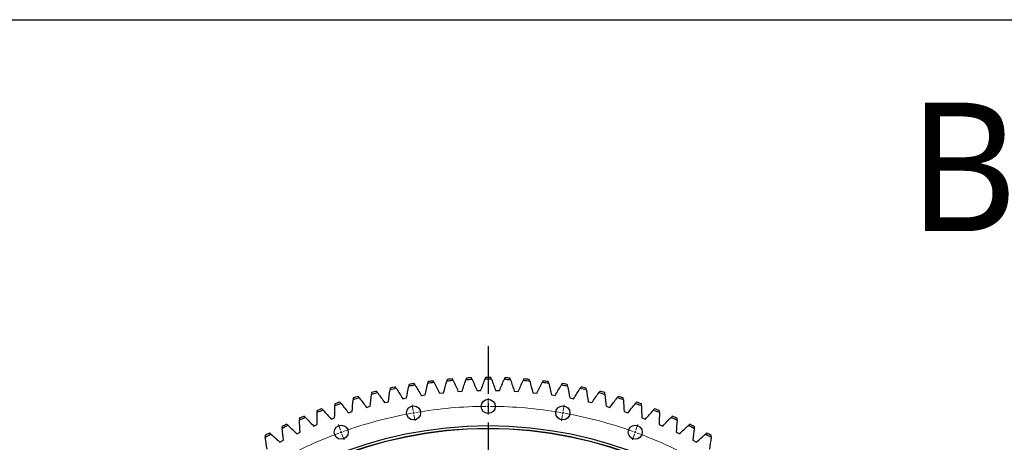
# Model space of a CAD drawing. Header units: millimetres. Extents: x 87 to 10836, y 6003 to 14592.
# Tile 9 of 16: x 1902 to 4199, y 13607 to 14592. Entities that reach past the tile are written whole.
import ezdxf

# ---------------------------------------------------------------- set-up
doc = ezdxf.new("R2010")
doc.units = ezdxf.units.MM
doc.header["$LTSCALE"] = 50
doc.linetypes.add('CENTER', pattern=[10.16, 6.35, -1.27, 1.27, -1.27])

msp = doc.modelspace()

# ---------------------------------------------------------------- linework, layer by layer
at = {"linetype": 'CENTER', "ltscale": 0.35}
msp.add_line((2994.9, 13831.1), (2994.9, 11545.3), dxfattribs=at)
at = {"color": 7, "linetype": 'Continuous', "lineweight": 25}
for p, q in [((2838.6, 13716), (2847.6, 13717.3)), ((2881.7, 13721.7), (2890.8, 13722.6)), ((2925.1, 13725.5), (2934.2, 13726.1)), ((2968.6, 13727.5), (2977.7, 13727.7)), ((3012.1, 13727.7), (3021.3, 13727.5)), ((3055.7, 13726.1), (3064.8, 13725.5)), ((3099.1, 13722.6), (3108.1, 13721.7)), ((3142.3, 13717.3), (3151.3, 13716)), ((2711, 13688.3), (2719.8, 13690.8)), ((2753.1, 13699.3), (2762, 13701.4)), ((2795.7, 13708.6), (2804.6, 13710.3)), ((3185.3, 13710.3), (3194.2, 13708.6)), ((3227.9, 13701.4), (3236.8, 13699.3)), ((3270.1, 13690.8), (3278.9, 13688.3)), ((2669.3, 13675.5), (2678, 13678.4)), ((3311.9, 13678.4), (3320.5, 13675.5)), ((2587.9, 13644.8), (2596.3, 13648.4)), ((2628.3, 13661), (2636.8, 13664.2)), ((3353, 13664.2), (3361.6, 13661)), ((3393.6, 13648.4), (3402, 13644.8)), ((2548.2, 13626.9), (2556.4, 13630.8)), ((3433.5, 13630.8), (3441.7, 13626.9)), ((2509.2, 13607.4), (2517.3, 13611.6)), ((3472.5, 13611.6), (3480.6, 13607.4))]:
    msp.add_line(p, q, dxfattribs=at)
at = {"color": 0, "linetype": 'Continuous', "lineweight": 18}
for p, q in [((2820, 13680.4), (2817.6, 13694.2)), ((2994.9, 13695.7), (2994.9, 13709.7)), ((2994.9, 13690.7), (2994.9, 13693.2)), ((2994.9, 13690.7), (2994.9, 13688.2)), ((3169.9, 13680.4), (3172.3, 13694.2)), ((2820.9, 13675.5), (2820.4, 13678)), ((2820.9, 13675.5), (2821.3, 13673)), ((2821.7, 13670.6), (2824.2, 13656.8)), ((2994.9, 13685.7), (2994.9, 13671.7)), ((3168.2, 13670.6), (3165.7, 13656.8)), ((3169, 13675.5), (3168.6, 13673)), ((3169, 13675.5), (3169.5, 13678)), ((2650.4, 13635), (2645.6, 13648.1)), ((3339.5, 13635), (3344.3, 13648.1)), ((2652.1, 13630.3), (2651.2, 13632.6)), ((2652.1, 13630.3), (2652.9, 13627.9)), ((2653.8, 13625.6), (2658.6, 13612.4)), ((3336.1, 13625.6), (3331.3, 13612.4)), ((3337.8, 13630.3), (3337, 13627.9)), ((3337.8, 13630.3), (3338.7, 13632.6))]:
    msp.add_line(p, q, dxfattribs=at)
msp.add_lwpolyline([(87.4, 14592.4), (10835.9, 14592.4), (10835.9, 6002.9), (87.4, 6002.9)], close=True)
at = {"color": 7, "linetype": 'Continuous', "lineweight": 25}
for centre, radius in [((2820.9, 13675.5), 16.5), ((2994.9, 13690.7), 16.5), ((3169, 13675.5), 16.5), ((2994.9, 12688.2), 957.5), ((2652.1, 13630.3), 16.5), ((3337.8, 13630.3), 16.5), ((2994.9, 12688.2), 951.5), ((2994.9, 12688.2), 951)]:
    msp.add_circle(centre, radius, dxfattribs=at)
for radius, start, end in [(1069.6, 92.0737, 92.7263), (1069.6, 89.6737, 90.3263), (1069.6, 87.2737, 87.9263), (1069.6, 101.6737, 102.3263), (1065.6, 99.1906, 100.0094), (1069.6, 99.2737, 99.9263), (1065.6, 96.7906, 97.6094), (1069.6, 96.8737, 97.5263), (1065.6, 94.3906, 95.2094), (1069.6, 94.4737, 95.1263), (1065.6, 91.9906, 92.8094), (1065.6, 89.5906, 90.4094), (1065.6, 87.1906, 88.0094), (1065.6, 84.7906, 85.6094), (1069.6, 84.8737, 85.5263), (1065.6, 82.3906, 83.2094), (1069.6, 82.4737, 83.1263), (1065.6, 79.9906, 80.8094), (1069.6, 80.0737, 80.7263), (1069.6, 77.6737, 78.3263), (1069.6, 106.4737, 107.1263), (1065.6, 103.9906, 104.8094), (1069.6, 104.0737, 104.7263), (1065.6, 101.5906, 102.4094), (1065.6, 77.5906, 78.4094), (1065.6, 75.1906, 76.0094), (1069.6, 75.2737, 75.9263), (1069.6, 72.8737, 73.5263), (1065.6, 108.7906, 109.6094), (1069.6, 108.8737, 109.5263), (1065.6, 106.3906, 107.2094), (1065.6, 72.7906, 73.6094), (1065.6, 70.3906, 71.2094), (1069.6, 70.4737, 71.1263), (1069.6, 113.6737, 114.3263), (1069.6, 111.2737, 111.9263), (1065.6, 111.1906, 112.0094), (1065.6, 67.9906, 68.8094), (1069.6, 68.0737, 68.7263), (1069.6, 65.6737, 66.3263), (1069.6, 116.0737, 116.7263), (1065.6, 115.9906, 116.8094), (1065.6, 113.5906, 114.4094), (1065.6, 65.5906, 66.4094), (1065.6, 63.1906, 64.0094), (1069.6, 63.2737, 63.9263), (1069.6, 118.4737, 119.1263), (1065.6, 118.3906, 119.2094), (1065.6, 60.7906, 61.6094), (1069.6, 60.8737, 61.5263)]:
    msp.add_arc((2994.9, 12688.2), radius, start, end, dxfattribs=at)
at = {"color": 0, "linetype": 'Continuous', "lineweight": 18}
for start, end in [(90.2858, 99.7142), (90, 90.1429), (89.8571, 90), (80.2858, 89.7142), (100.2858, 109.7142), (100, 100.1429), (99.8571, 100), (80, 80.1429), (79.8571, 80), (70.2858, 79.7142), (110.2858, 119.7142), (110, 110.1429), (109.8571, 110), (70, 70.1429), (69.8571, 70), (60.2858, 69.7142)]:
    msp.add_arc((2994.9, 12688.2), 1002.5, start, end, dxfattribs=at)
at = {"color": 7, "linetype": 'Continuous', "lineweight": 25}
for points in [[(2957.9, 13753.2), (2957.4, 13754.5), (2956.8, 13755.8), (2956.2, 13757.1)], [(2988.8, 13757.8), (2988.3, 13756.5), (2987.8, 13755.1), (2987.3, 13753.8)], [(3002.6, 13753.8), (3002, 13755.1), (3001.5, 13756.5), (3001, 13757.8)], [(3033.6, 13757.1), (3033.1, 13755.8), (3032.5, 13754.5), (3032, 13753.2)], [(2780.8, 13732.1), (2780.1, 13733.3), (2779.3, 13734.5), (2778.5, 13735.7)], [(2804.6, 13710.3), (2806.2, 13719.4), (2807.9, 13728.5), (2809.7, 13737.6)], [(2810.6, 13741.8), (2810.3, 13740.4), (2810, 13739), (2809.7, 13737.6)], [(2824.7, 13740.1), (2824, 13741.4), (2823.3, 13742.6), (2822.6, 13743.8)], [(2824.7, 13740.1), (2829.4, 13732.1), (2834, 13724.1), (2838.6, 13716)], [(2847.6, 13717.3), (2849.6, 13726.4), (2851.7, 13735.4), (2853.8, 13744.4)], [(2854.8, 13748.6), (2854.5, 13747.2), (2854.2, 13745.8), (2853.8, 13744.4)], [(2868.9, 13746.3), (2868.3, 13747.6), (2867.6, 13748.9), (2866.9, 13750.1)], [(2868.9, 13746.3), (2873.3, 13738.2), (2877.5, 13729.9), (2881.7, 13721.7)], [(2890.8, 13722.6), (2893.2, 13731.6), (2895.6, 13740.5), (2898.2, 13749.4)], [(2899.4, 13753.5), (2899, 13752.2), (2898.6, 13750.8), (2898.2, 13749.4)], [(2913.4, 13750.7), (2912.7, 13752), (2912.1, 13753.3), (2911.5, 13754.6)], [(2913.4, 13750.7), (2917.4, 13742.3), (2921.3, 13733.9), (2925.1, 13725.5)], [(2934.2, 13726.1), (2937, 13734.9), (2939.8, 13743.7), (2942.7, 13752.5)], [(2944.1, 13756.6), (2943.6, 13755.3), (2943.2, 13753.9), (2942.7, 13752.5)], [(2957.9, 13753.2), (2961.6, 13744.7), (2965.1, 13736.1), (2968.6, 13727.5)], [(2977.7, 13727.7), (2980.9, 13736.4), (2984, 13745.1), (2987.3, 13753.8)], [(3002.6, 13753.8), (3005.8, 13745.1), (3009, 13736.4), (3012.1, 13727.7)], [(3021.3, 13727.5), (3024.8, 13736.1), (3028.3, 13744.7), (3032, 13753.2)], [(3047.2, 13752.5), (3046.7, 13753.9), (3046.3, 13755.3), (3045.8, 13756.6)], [(3047.2, 13752.5), (3050.1, 13743.7), (3052.9, 13734.9), (3055.7, 13726.1)], [(3064.8, 13725.5), (3068.6, 13733.9), (3072.5, 13742.3), (3076.5, 13750.7)], [(3078.4, 13754.6), (3077.7, 13753.3), (3077.1, 13752), (3076.5, 13750.7)], [(3091.7, 13749.4), (3091.3, 13750.8), (3090.9, 13752.2), (3090.5, 13753.5)], [(3091.7, 13749.4), (3094.2, 13740.5), (3096.7, 13731.6), (3099.1, 13722.6)], [(3108.1, 13721.7), (3112.3, 13729.9), (3116.6, 13738.2), (3120.9, 13746.3)], [(3122.9, 13750.1), (3122.3, 13748.9), (3121.6, 13747.6), (3120.9, 13746.3)], [(3136, 13744.4), (3135.7, 13745.8), (3135.4, 13747.2), (3135, 13748.6)], [(3136, 13744.4), (3138.2, 13735.4), (3140.3, 13726.4), (3142.3, 13717.3)], [(3151.3, 13716), (3155.9, 13724.1), (3160.5, 13732.1), (3165.1, 13740.1)], [(3167.3, 13743.8), (3166.6, 13742.6), (3165.9, 13741.4), (3165.1, 13740.1)], [(3180.2, 13737.6), (3179.9, 13739), (3179.6, 13740.4), (3179.3, 13741.8)], [(3180.2, 13737.6), (3181.9, 13728.5), (3183.6, 13719.4), (3185.3, 13710.3)], [(3211.4, 13735.7), (3210.6, 13734.5), (3209.8, 13733.3), (3209, 13732.1)], [(2694.2, 13710.5), (2693.4, 13711.6), (2692.5, 13712.8), (2691.6, 13713.9)], [(2719.8, 13690.8), (2720.6, 13700), (2721.5, 13709.2), (2722.6, 13718.4)], [(2723, 13722.7), (2722.9, 13721.3), (2722.7, 13719.8), (2722.6, 13718.4)], [(2737.3, 13722.2), (2736.5, 13723.4), (2735.7, 13724.5), (2734.8, 13725.7)], [(2737.3, 13722.2), (2742.6, 13714.6), (2747.9, 13707), (2753.1, 13699.3)], [(2762, 13701.4), (2763.2, 13710.6), (2764.5, 13719.8), (2765.9, 13728.9)], [(2766.6, 13733.2), (2766.4, 13731.7), (2766.2, 13730.3), (2765.9, 13728.9)], [(2780.8, 13732.1), (2785.8, 13724.3), (2790.8, 13716.4), (2795.7, 13708.6)], [(3194.2, 13708.6), (3199.1, 13716.4), (3204, 13724.3), (3209, 13732.1)], [(3223.9, 13728.9), (3223.7, 13730.3), (3223.5, 13731.7), (3223.3, 13733.2)], [(3223.9, 13728.9), (3225.3, 13719.8), (3226.7, 13710.6), (3227.9, 13701.4)], [(3236.8, 13699.3), (3242, 13707), (3247.2, 13714.6), (3252.6, 13722.2)], [(3255, 13725.7), (3254.2, 13724.5), (3253.4, 13723.4), (3252.6, 13722.2)], [(3267.3, 13718.4), (3267.2, 13719.8), (3267, 13721.3), (3266.8, 13722.7)], [(3267.3, 13718.4), (3268.3, 13709.2), (3269.3, 13700), (3270.1, 13690.8)], [(3298.3, 13713.9), (3297.4, 13712.8), (3296.5, 13711.6), (3295.6, 13710.5)], [(2636.8, 13664.2), (2636.9, 13673.5), (2637.1, 13682.8), (2637.3, 13692)], [(2637.4, 13696.3), (2637.4, 13694.9), (2637.4, 13693.4), (2637.3, 13692)], [(2651.7, 13697), (2650.8, 13698.1), (2649.9, 13699.2), (2648.9, 13700.3)], [(2651.7, 13697), (2657.6, 13689.9), (2663.5, 13682.8), (2669.3, 13675.5)], [(2678, 13678.4), (2678.5, 13687.6), (2679, 13696.9), (2679.7, 13706.1)], [(2680, 13710.4), (2679.9, 13709), (2679.8, 13707.5), (2679.7, 13706.1)], [(2694.2, 13710.5), (2699.9, 13703.2), (2705.5, 13695.8), (2711, 13688.3)], [(3278.9, 13688.3), (3284.4, 13695.8), (3290, 13703.2), (3295.6, 13710.5)], [(3310.2, 13706.1), (3310.1, 13707.5), (3310, 13709), (3309.9, 13710.4)], [(3310.2, 13706.1), (3310.8, 13696.9), (3311.4, 13687.6), (3311.9, 13678.4)], [(3320.5, 13675.5), (3326.4, 13682.8), (3332.2, 13689.9), (3338.2, 13697)], [(3340.9, 13700.3), (3340, 13699.2), (3339.1, 13698.1), (3338.2, 13697)], [(3352.6, 13692), (3352.5, 13693.4), (3352.5, 13694.9), (3352.4, 13696.3)], [(3352.6, 13692), (3352.8, 13682.8), (3353, 13673.5), (3353, 13664.2)], [(2568.5, 13664.8), (2567.5, 13665.8), (2566.5, 13666.8), (2565.5, 13667.8)], [(2595.5, 13680.4), (2595.6, 13679), (2595.6, 13677.6), (2595.6, 13676.2)], [(2596.3, 13648.4), (2596, 13657.6), (2595.7, 13666.9), (2595.6, 13676.2)], [(2609.8, 13681.8), (2608.8, 13682.8), (2607.8, 13683.9), (2606.9, 13684.9)], [(2609.8, 13681.8), (2616, 13674.9), (2622.2, 13668), (2628.3, 13661)], [(3361.6, 13661), (3367.7, 13668), (3373.9, 13674.9), (3380.1, 13681.8)], [(3383, 13684.9), (3382, 13683.9), (3381.1, 13682.8), (3380.1, 13681.8)], [(3394.3, 13676.2), (3394.1, 13666.9), (3393.9, 13657.6), (3393.6, 13648.4)], [(3394.3, 13676.2), (3394.3, 13677.6), (3394.3, 13679), (3394.3, 13680.4)], [(3424.4, 13667.8), (3423.4, 13666.8), (3422.4, 13665.8), (3421.4, 13664.8)], [(2513.9, 13643.5), (2514, 13642.1), (2514.2, 13640.7), (2514.3, 13639.3)], [(2528, 13646.1), (2526.9, 13647), (2525.9, 13648), (2524.8, 13649)], [(2528, 13646.1), (2534.8, 13639.7), (2541.5, 13633.4), (2548.2, 13626.9)], [(2554.3, 13662.9), (2554.4, 13661.4), (2554.5, 13660), (2554.6, 13658.6)], [(2556.4, 13630.8), (2555.7, 13640.1), (2555.1, 13649.3), (2554.6, 13658.6)], [(2568.5, 13664.8), (2575, 13658.2), (2581.5, 13651.5), (2587.9, 13644.8)], [(3402, 13644.8), (3408.4, 13651.5), (3414.9, 13658.2), (3421.4, 13664.8)], [(3435.3, 13658.6), (3434.8, 13649.3), (3434.2, 13640.1), (3433.5, 13630.8)], [(3435.3, 13658.6), (3435.4, 13660), (3435.5, 13661.4), (3435.5, 13662.9)], [(3441.7, 13626.9), (3448.4, 13633.4), (3455.1, 13639.7), (3461.9, 13646.1)], [(3465.1, 13649), (3464, 13648), (3463, 13647), (3461.9, 13646.1)], [(3475.5, 13639.3), (3475.7, 13640.7), (3475.8, 13642.1), (3476, 13643.5)], [(2474.3, 13622.6), (2474.5, 13621.2), (2474.7, 13619.7), (2474.9, 13618.3)], [(2488.3, 13625.7), (2487.2, 13626.6), (2486.1, 13627.5), (2485, 13628.4)], [(2488.3, 13625.7), (2495.3, 13619.6), (2502.3, 13613.6), (2509.2, 13607.4)], [(2517.3, 13611.6), (2516.3, 13620.8), (2515.2, 13630.1), (2514.3, 13639.3)], [(3475.5, 13639.3), (3474.6, 13630.1), (3473.6, 13620.8), (3472.5, 13611.6)], [(3480.6, 13607.4), (3487.6, 13613.6), (3494.6, 13619.6), (3501.6, 13625.7)], [(3504.9, 13628.4), (3503.8, 13627.5), (3502.7, 13626.6), (3501.6, 13625.7)], [(3515, 13618.3), (3515.2, 13619.7), (3515.4, 13621.2), (3515.6, 13622.6)], [(2479.1, 13590.8), (2477.6, 13600), (2476.2, 13609.1), (2474.9, 13618.3)], [(3515, 13618.3), (3513.6, 13609.1), (3512.3, 13600), (3510.8, 13590.8)]]:
    msp.add_open_spline(points, degree=3, dxfattribs=at)

# ---------------------------------------------------------------- texts
at = {"insert": (3975.8, 14399.3), "char_height": 300, "width": 1063.213, "attachment_point": 1}
msp.add_mtext('{\\fYu Gothic Medium|b0|i0|c0|p0;\\C1;B2150-2-2139AA}', dxfattribs=at)

doc.saveas('drawing.dxf')
